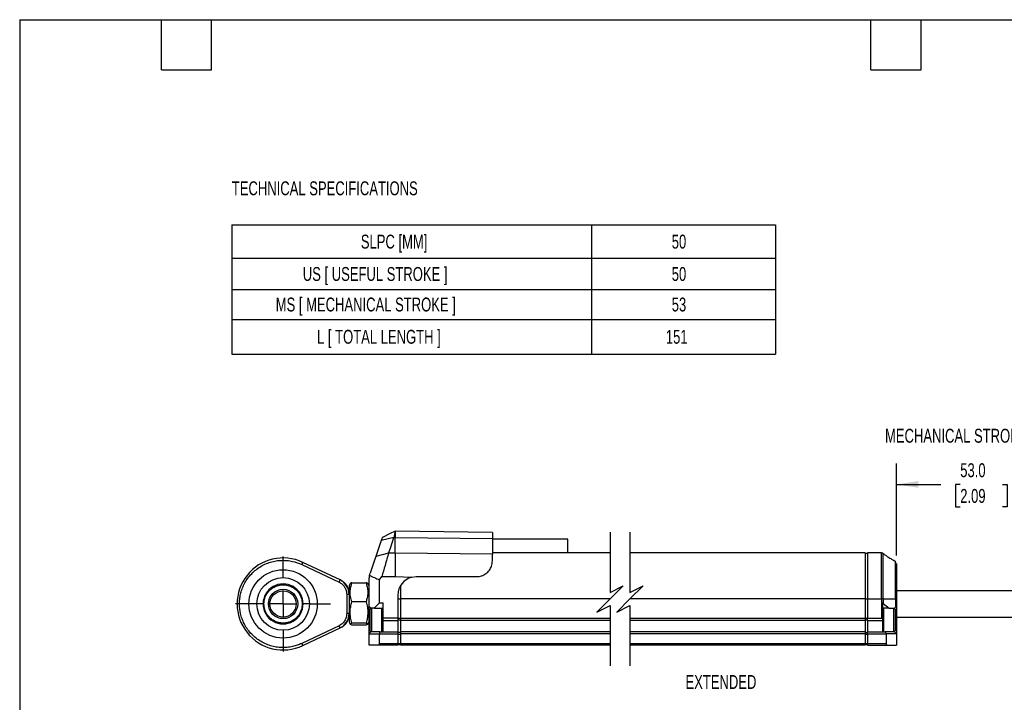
# Model space of a CAD drawing. Header units: millimetres. Extents: x 8 to 341, y 8 to 262.
# Tile 2 of 5: x 8 to 195, y 132 to 262. Entities that reach past the tile are written whole.
import ezdxf

# ---------------------------------------------------------------- set-up
doc = ezdxf.new("R2010")
doc.units = ezdxf.units.MM
doc.header["$LTSCALE"] = 1.25
doc.linetypes.add('CENTERX2', pattern=[20.32, 12.7, -2.54, 2.54, -2.54])
doc.layers.add('CENTER', color=40, linetype='CENTERX2')
doc.layers.add('DIMENSIONS', color=140, linetype='Continuous', lineweight=25)
doc.layers.add('TEXT', color=140, linetype='Continuous', lineweight=25)
doc.styles.add('SLDTEXTSTYLE0', font='TXT', dxfattribs={"width": 0.7})
doc.dimstyles.new('SLDDIMSTYLE3', dxfattribs={"dimtxt": 2.69751, "dimasz": 4.1275, "dimexe": 0, "dimexo": 0.0625, "dimgap": 0.674377, "dimtad": 0, "dimtih": 1, "dimtoh": 1, "dimrnd": 1e-09, "dimzin": 4, "dimdsep": 46, "dimtxsty": 'SLDTEXTSTYLE0', "dimsah": 1, "dimcen": 0.09, "dimadec": 0, "dimazin": 1, "dimtfac": 1, "dimtofl": 0, "dimtmove": 0, "dimatfit": 3, "dimfxl": 0, "dimfrac": 2, "dimtolj": 1, "dimtzin": 12, "dimarcsym": 0})

# ---------------------------------------------------------------- blocks, each defined once
blk = doc.blocks.new('SW_TABLEANNOTATION_0')
at = {"layer": 'DIMENSIONS', "color": 0}
for p, q in [((0, 0), (0, -6.37)), ((0, 0), (68.44, 0)), ((68.44, 0), (68.44, -6.37)), ((68.44, 0), (103.4, 0)), ((103.4, 0), (103.4, -6.37)), ((0, -6.37), (0, -12.32)), ((0, -6.37), (68.44, -6.37)), ((68.44, -6.37), (68.44, -12.32)), ((68.44, -6.37), (103.4, -6.37)), ((103.4, -6.37), (103.4, -12.32)), ((0, -12.32), (0, -18)), ((0, -12.32), (68.44, -12.32)), ((68.44, -12.32), (68.44, -18)), ((68.44, -12.32), (103.4, -12.32)), ((103.4, -12.32), (103.4, -18)), ((0, -18), (0, -24.6)), ((0, -18), (68.44, -18)), ((68.44, -18), (68.44, -24.6)), ((68.44, -18), (103.4, -18)), ((103.4, -18), (103.4, -24.6)), ((0, -24.6), (68.44, -24.6)), ((68.44, -24.6), (103.4, -24.6))]:
    blk.add_line(p, q, dxfattribs=at)
at = {"layer": 'DIMENSIONS', "color": 0, "attachment_point": 1, "style": 'SLDTEXTSTYLE0'}
for s, insert, char_height in [('SLPC [MM]', (24.54, -1.87), 2.646), ('50', (83.68, -1.87), 2.646), ('US [ USEFUL STROKE ]', (13.5, -8.03), 2.6458), ('50', (83.68, -8.03), 2.646), ('MS [ MECHANICAL STROKE ]', (8.35, -13.84), 2.6458), ('53', (83.68, -13.84), 2.646), ('L [ TOTAL LENGTH ]', (16.21, -19.98), 2.6458), ('151', (82.56, -19.98), 2.646)]:
    blk.add_mtext(s, dxfattribs=dict(at, insert=insert, char_height=char_height))
blk = doc.blocks.new('_D_15')
at = {"layer": 'DIMENSIONS'}
for p, q in [((174.73, 159.96), (174.73, 177.49)), ((226.19, 155.83), (226.19, 177.49)), ((202.53, 175.28), (201.65, 173.52)), ((204.29, 171.76), (202.53, 175.28)), ((174.73, 173.52), (183.18, 173.52)), ((186.84, 173.52), (185.93, 173.52)), ((185.93, 173.52), (185.93, 169.23)), ((194.85, 173.52), (195.76, 173.52)), ((195.76, 173.52), (195.76, 169.23)), ((201.65, 173.52), (198.51, 173.52)), ((205.17, 173.52), (204.29, 171.76)), ((226.19, 173.52), (205.17, 173.52)), ((185.93, 169.23), (186.84, 169.23)), ((195.76, 169.23), (194.85, 169.23))]:
    blk.add_line(p, q, dxfattribs=at)
for points in [[(174.73, 173.52), (178.86, 172.88), (178.86, 174.15)], [(226.19, 173.52), (222.06, 174.15), (222.06, 172.88)]]:
    blk.add_solid(points, dxfattribs=at)
at = {"layer": 'DIMENSIONS', "char_height": 2.646, "attachment_point": 1, "style": 'SLDTEXTSTYLE0'}
for s, insert in [('53.0', (186.84, 177.53)), ('2.09', (186.84, 172.64))]:
    blk.add_mtext(s, dxfattribs=dict(at, insert=insert))
blk = doc.blocks.new('SW_CENTERMARKSYMBOL_2')
at = {"layer": 'CENTER', "color": 0}
for p, q in [((0, 5.08), (0, 9.04)), ((0, 0), (0, 2.54)), ((-5.08, 0), (-9.04, 0)), ((0, 0), (-2.54, 0)), ((0, 0), (0, -2.54)), ((0, 0), (2.54, 0)), ((5.08, 0), (9.04, 0)), ((0, -5.08), (0, -9.04))]:
    blk.add_line(p, q, dxfattribs=at)

msp = doc.modelspace()

# ---------------------------------------------------------------- linework, layer by layer
for p, q in [((79.135, 163.422), (76.713, 162.806)), ((79.135, 163.422), (79.36, 163.422)), ((79.36, 164.615), (79.351, 164.615)), ((97.86, 164.373), (79.36, 164.615)), ((79.36, 164.615), (79.36, 163.422)), ((79.36, 160.442), (79.36, 163.422)), ((79.36, 163.422), (97.86, 163.247)), ((97.86, 164.373), (97.86, 163.247)), ((97.86, 163.247), (97.86, 160.267)), ((112.204, 163.115), (97.86, 163.115)), ((112.204, 160.468), (112.204, 163.115)), ((76.713, 162.806), (75.685, 159.82)), ((78.108, 160.442), (75.685, 159.82)), ((79.36, 160.442), (78.108, 160.442)), ((79.36, 160.442), (79.36, 155.971)), ((97.86, 160.267), (79.36, 160.442)), ((120.249, 160.468), (97.86, 160.468)), ((120.249, 160.466), (97.86, 160.466)), ((97.86, 158.959), (97.86, 160.267)), ((168.731, 160.468), (123.999, 160.468)), ((168.731, 160.466), (123.999, 160.466)), ((168.731, 160.468), (168.731, 160.466)), ((168.731, 160.466), (168.731, 151.724)), ((169.231, 160.368), (168.731, 160.368)), ((171.859, 160.468), (169.231, 160.468)), ((169.231, 160.468), (169.231, 160.466)), ((169.231, 160.466), (169.231, 151.724)), ((171.859, 160.466), (169.231, 160.466)), ((171.859, 160.466), (171.859, 160.468)), ((171.859, 151.724), (171.859, 160.466)), ((172.166, 151.724), (172.166, 160.366)), ((61.585, 158.27), (68.679, 154.92)), ((68.872, 155.327), (61.777, 158.677)), ((174.539, 158.765), (174.237, 159.001)), ((174.57, 158.696), (174.539, 158.765)), ((174.539, 151.724), (174.539, 158.765)), ((74.459, 156.184), (74.578, 156.604)), ((76.36, 155.351), (76.826, 155.971)), ((76.826, 155.971), (79.36, 155.971)), ((79.36, 155.971), (82.505, 155.852)), ((82.505, 155.852), (83.36, 155.959)), ((83.36, 155.959), (94.86, 155.959)), ((70.808, 154.642), (70.59, 154.265)), ((70.59, 154.265), (70.59, 152.996)), ((71.136, 154.801), (73.815, 154.801)), ((74.36, 154.265), (74.146, 154.636)), ((74.36, 155.302), (74.36, 150.365)), ((76.36, 150.965), (76.36, 155.351)), ((80.36, 154.261), (80.36, 151.724)), ((70.14, 152.614), (70.14, 148.916)), ((70.14, 152.614), (70.59, 152.614)), ((70.59, 153.265), (70.59, 153.265)), ((70.59, 152.996), (70.59, 147.265)), ((79.86, 152.459), (79.86, 148.035)), ((79.86, 151.744), (80.36, 151.744)), ((120.249, 151.724), (80.36, 151.724)), ((80.36, 151.724), (80.36, 148.015)), ((168.731, 151.724), (123.999, 151.724)), ((168.731, 151.724), (168.731, 148.015)), ((168.731, 151.724), (169.231, 151.724)), ((169.231, 151.724), (171.859, 151.724)), ((169.231, 151.724), (169.231, 148.015)), ((172.166, 151.724), (171.859, 151.724)), ((171.859, 151.724), (171.859, 148.015)), ((172.166, 151.724), (172.166, 150.839)), ((172.166, 151.724), (174.539, 151.724)), ((174.539, 151.724), (174.539, 150.153)), ((174.731, 151.724), (174.539, 151.724)), ((198.128, 153.245), (174.731, 153.245)), ((174.731, 151.724), (174.731, 150.345)), ((54.23, 150.765), (53.08, 150.765)), ((54.396, 150.765), (54.23, 150.765)), ((61.851, 150.765), (61.685, 150.765)), ((73.815, 151.169), (71.136, 151.169)), ((74.76, 149.965), (74.36, 150.365)), ((74.36, 150.365), (74.36, 149.8)), ((74.81, 149.965), (74.56, 149.715)), ((75.36, 149.965), (74.76, 149.965)), ((74.76, 149.965), (74.76, 149.915)), ((74.86, 149.965), (74.86, 145.465)), ((76.36, 150.965), (75.36, 149.965)), ((75.36, 149.965), (77.06, 149.965)), ((76.36, 150.965), (77.06, 150.965)), ((76.76, 149.965), (76.76, 149.742)), ((77.06, 149.715), (76.81, 149.965)), ((77.06, 148.035), (77.06, 150.965)), ((172.031, 150.914), (172.031, 147.984)), ((172.281, 149.945), (172.031, 149.695)), ((173.311, 149.945), (172.031, 149.945)), ((172.166, 150.839), (173.311, 149.945)), ((172.331, 145.445), (172.331, 149.945)), ((173.311, 149.945), (174.331, 149.945)), ((174.231, 147.898), (174.231, 149.945)), ((174.531, 149.695), (174.281, 149.945)), ((174.331, 149.945), (174.539, 150.153)), ((174.331, 149.895), (174.331, 149.945)), ((174.731, 150.345), (174.731, 145.045)), ((70.59, 148.916), (70.14, 148.916)), ((70.59, 148.265), (70.59, 148.265)), ((74.36, 148.215), (74.36, 149.8)), ((74.36, 148.265), (74.36, 145.065)), ((74.56, 149.715), (74.56, 145.715)), ((76.76, 149.742), (76.76, 145.465)), ((79.86, 148.035), (77.06, 148.035)), ((77.06, 147.635), (77.06, 148.035)), ((79.86, 148.076), (80.36, 148.076)), ((79.86, 148.035), (79.86, 147.635)), ((120.249, 148.015), (80.36, 148.015)), ((80.36, 148.015), (80.36, 147.615)), ((168.731, 148.015), (123.999, 148.015)), ((168.731, 148.056), (169.231, 148.056)), ((168.731, 148.015), (168.731, 147.615)), ((171.859, 148.015), (169.231, 148.015)), ((169.231, 147.615), (169.231, 148.015)), ((172.031, 147.984), (172.031, 147.615)), ((174.531, 147.872), (174.531, 149.695)), ((174.731, 148.245), (198.128, 148.245)), ((68.679, 146.61), (61.585, 143.26)), ((61.777, 142.853), (68.872, 146.203)), ((70.59, 147.265), (70.808, 146.888)), ((73.815, 147.133), (71.136, 147.133)), ((73.815, 146.729), (71.136, 146.729)), ((74.146, 146.894), (74.36, 147.265)), ((77.06, 147.635), (79.86, 147.635)), ((77.06, 145.465), (77.06, 147.635)), ((79.86, 147.735), (80.36, 147.735)), ((79.86, 147.635), (79.86, 145.465)), ((120.249, 147.615), (80.36, 147.615)), ((80.36, 147.615), (80.36, 145.445)), ((168.731, 147.615), (123.999, 147.615)), ((168.731, 147.715), (169.231, 147.715)), ((168.731, 147.615), (168.731, 145.445)), ((169.231, 147.615), (172.031, 147.615)), ((169.231, 147.615), (169.231, 145.445)), ((172.031, 147.615), (172.031, 145.445)), ((174.231, 145.445), (174.231, 147.898)), ((174.531, 145.695), (174.531, 147.872)), ((74.76, 145.465), (74.36, 145.065)), ((74.36, 145.065), (76.36, 145.065)), ((74.36, 145.065), (74.36, 142.965)), ((74.56, 145.715), (74.81, 145.465)), ((74.76, 145.515), (74.76, 145.465)), ((76.526, 145.465), (74.76, 145.465)), ((76.36, 145.065), (76.526, 145.465)), ((76.36, 143.165), (76.36, 145.065)), ((76.36, 145.065), (79.86, 145.065)), ((76.526, 145.465), (79.86, 145.465)), ((76.81, 145.465), (77.06, 145.715)), ((79.86, 145.465), (79.86, 145.065)), ((79.86, 145.365), (80.36, 145.365)), ((79.86, 145.065), (79.86, 143.165)), ((79.86, 145.024), (80.36, 145.024)), ((120.249, 145.445), (80.36, 145.445)), ((80.36, 145.445), (80.36, 145.045)), ((120.249, 145.045), (80.36, 145.045)), ((80.36, 145.045), (80.36, 143.145)), ((168.731, 145.445), (123.999, 145.445)), ((168.731, 145.045), (123.999, 145.045)), ((168.731, 145.445), (168.731, 145.045)), ((168.731, 145.345), (169.231, 145.345)), ((168.731, 145.045), (168.731, 143.145)), ((168.731, 145.004), (169.231, 145.004)), ((169.231, 145.445), (172.565, 145.445)), ((169.231, 145.045), (169.231, 145.445)), ((169.231, 145.045), (172.731, 145.045)), ((169.231, 145.045), (169.231, 143.145)), ((172.031, 145.695), (172.281, 145.445)), ((172.565, 145.445), (172.731, 145.045)), ((174.331, 145.445), (172.565, 145.445)), ((172.731, 145.045), (172.731, 143.145)), ((174.731, 145.045), (172.731, 145.045)), ((174.281, 145.445), (174.531, 145.695)), ((174.331, 145.445), (174.331, 145.495)), ((174.331, 145.445), (174.731, 145.045)), ((174.731, 145.045), (174.731, 142.945)), ((74.36, 142.965), (76.16, 142.965)), ((76.16, 142.965), (79.86, 142.965)), ((79.86, 143.165), (76.36, 143.165)), ((80.36, 143.165), (79.86, 143.165)), ((79.86, 142.965), (79.86, 143.165)), ((79.86, 143.065), (80.36, 143.065)), ((120.249, 143.145), (80.36, 143.145)), ((80.36, 143.145), (80.36, 142.945)), ((120.249, 142.945), (80.36, 142.945)), ((168.731, 143.145), (123.999, 143.145)), ((168.731, 142.945), (123.999, 142.945)), ((168.731, 143.145), (168.731, 142.945)), ((169.231, 143.145), (168.731, 143.145)), ((168.731, 143.045), (169.231, 143.045)), ((172.731, 143.145), (169.231, 143.145)), ((169.231, 143.145), (169.231, 142.945)), ((169.231, 142.945), (172.931, 142.945)), ((172.931, 142.945), (174.731, 142.945))]:
    msp.add_line(p, q)
at = {"flags": 128}
for points in [[(76.919, 163.406), (76.912, 163.385), (76.825, 163.132), (76.713, 162.806)], [(79.365, 164.622), (78.263, 164.084), (76.928, 163.433)], [(78.108, 160.442), (78.44, 161.407), (78.787, 162.413), (79.135, 163.422)], [(75.685, 159.82), (75.295, 158.687), (74.578, 156.604)], [(172.166, 160.366), (172.164, 160.37), (172.159, 160.371), (172.157, 160.371)], [(61.777, 158.677), (61.773, 158.669), (61.762, 158.646), (61.745, 158.608), (61.721, 158.558), (61.691, 158.496), (61.658, 158.426), (61.622, 158.35), (61.585, 158.27)], [(68.872, 155.327), (68.868, 155.319), (68.857, 155.296), (68.839, 155.258), (68.815, 155.208), (68.786, 155.146), (68.753, 155.075), (68.717, 154.999), (68.679, 154.92)], [(174.731, 150.345), (174.722, 150.337), (174.698, 150.312), (174.658, 150.273), (174.605, 150.219), (174.539, 150.153)], [(68.872, 146.203), (68.868, 146.211), (68.857, 146.234), (68.839, 146.272), (68.815, 146.322), (68.786, 146.384), (68.753, 146.454), (68.717, 146.531), (68.679, 146.61)], [(61.585, 143.26), (61.622, 143.18), (61.658, 143.104), (61.691, 143.034), (61.721, 142.972), (61.745, 142.921), (61.762, 142.884), (61.773, 142.861), (61.777, 142.853)]]:
    msp.add_lwpolyline(points, dxfattribs=at)
for radius in [6.5, 5, 2.8, 2.5]:
    msp.add_circle((58.04, 150.765), radius)
for centre, radius, start, end in [((58.04, 150.765), 8.75, 64.72148, 295.27852), ((78.361, 155.302), 4, 167.26508, 180.00006), ((83.36, 152.459), 3.5, 104.14872, 180.00007), ((58.04, 150.765), 3.81, 359.99999, 180.00001), ((67.59, 152.614), 3, 0, 64.72133), ((58.04, 150.765), 3.81, 179.99999, 0.00001), ((171.859, 150.445), 0.5, 52.00007, 69.85907), ((67.59, 148.916), 3, 295.27867, 359.99999), ((171.859, 147.515), 0.5, 69.85911, 90.00043), ((76.16, 143.165), 0.2, 269.99957, 359.99936), ((172.931, 143.145), 0.2, 179.99981, 270.00019)]:
    msp.add_arc(centre, radius, start, end)
for points, knots in [([(79.351, 164.615), (79.351, 164.614), (79.35, 164.609), (79.348, 164.598), (79.344, 164.579), (79.339, 164.552), (79.333, 164.518), (79.326, 164.476), (79.313, 164.406), (79.298, 164.326), (79.282, 164.236), (79.268, 164.158), (79.253, 164.074), (79.236, 163.982), (79.219, 163.885), (79.2, 163.781), (79.172, 163.626), (79.15, 163.505), (79.135, 163.422)], [0, 0, 0, 0, 0.0027577, 0.0121395, 0.0279814, 0.0502485, 0.0788911, 0.113851, 0.1550605, 0.2559891, 0.3154057, 0.3806628, 0.4516351, 0.528181, 0.6101467, 0.6973754, 0.7896973, 1, 1, 1, 1]), ([(78.108, 160.442), (77.999, 160.065), (77.772, 159.272), (77.345, 157.782), (77.026, 156.668), (76.826, 155.971)], [0, 0, 0, 0, 0.2530364, 0.532139, 1, 1, 1, 1]), ([(172.166, 160.366), (172.119, 160.394), (172.025, 160.452), (171.914, 160.461), (171.859, 160.466)], [0, 0, 0, 0, 0.4963602, 1, 1, 1, 1]), ([(172.166, 160.366), (172.318, 160.257), (172.614, 160.044), (173.047, 159.749), (173.428, 159.499), (173.74, 159.302), (173.976, 159.157), (174.134, 159.061), (174.215, 159.013), (174.237, 159)], [0, 0, 0, 0, 0.225982, 0.440386, 0.6340634, 0.776782, 0.8862295, 0.9693505, 1, 1, 1, 1]), ([(61.585, 143.26), (61.301, 143.137), (60.734, 142.891), (59.808, 142.637), (58.83, 142.481), (57.784, 142.447), (56.717, 142.546), (55.636, 142.795), (54.584, 143.19), (53.584, 143.732), (52.667, 144.404), (51.861, 145.187), (51.174, 146.059), (50.628, 146.981), (50.213, 147.942), (49.848, 149.188), (49.706, 150.457), (49.775, 151.691), (49.935, 152.637), (50.213, 153.588), (50.628, 154.549), (51.174, 155.471), (51.861, 156.343), (52.667, 157.125), (53.584, 157.797), (54.584, 158.34), (55.636, 158.735), (56.717, 158.984), (57.784, 159.084), (58.829, 159.047), (60.117, 158.854), (61.01, 158.499), (61.585, 158.27)], [0, 0, 0, 0, 0.02774677, 0.05550159, 0.08604314, 0.11660065, 0.14934232, 0.18209973, 0.21606352, 0.25004337, 0.28400721, 0.31798719, 0.35072898, 0.38348628, 0.41402797, 0.44458537, 0.49999997, 0.52774281, 0.55550156, 0.58604331, 0.61660066, 0.64934244, 0.68209973, 0.71606364, 0.75004355, 0.78400725, 0.81798719, 0.85072905, 0.88348629, 0.91402813, 0.94458534, 1, 1, 1, 1]), ([(94.86, 155.959), (95.178, 155.988), (95.807, 156.046), (96.651, 156.494), (97.307, 157.147), (97.767, 157.99), (97.828, 158.626), (97.86, 158.959)], [0, 0, 0, 0, 0.2022038, 0.4007586, 0.5950301, 0.7885433, 1, 1, 1, 1]), ([(174.717, 158.169), (174.717, 158.167), (174.717, 158.164), (174.713, 158.166), (174.711, 158.168), (174.71, 158.171), (174.709, 158.173), (174.708, 158.176), (174.707, 158.179), (174.706, 158.183), (174.704, 158.189), (174.702, 158.2), (174.698, 158.217), (174.691, 158.249), (174.678, 158.322), (174.657, 158.436), (174.634, 158.53), (174.623, 158.579)], [0, 0, 0, 0, 0.0092503, 0.0159429, 0.0220519, 0.0306757, 0.0359692, 0.0419197, 0.0485283, 0.0557898, 0.072253, 0.0912536, 0.1365621, 0.1909822, 0.3234964, 0.6521755, 1, 1, 1, 1]), ([(174.731, 158.027), (174.731, 158.068), (174.731, 158.169), (174.731, 158.489), (174.731, 158.116), (174.731, 157.909), (174.731, 157.564), (174.731, 157.175), (174.731, 156.725), (174.731, 156.231), (174.731, 155.657), (174.731, 155.006), (174.731, 154.297), (174.731, 153.202), (174.731, 152.345), (174.731, 151.724)], [0, 0, 0, 0, 0.0199358, 0.0491915, 0.0784472, 0.1132544, 0.1610513, 0.21722, 0.2836375, 0.3529514, 0.4295149, 0.5300218, 0.6323263, 0.7337736, 1, 1, 1, 1]), ([(74.459, 156.184), (74.778, 156.055), (75.42, 155.796), (76.046, 155.5), (76.36, 155.351)], [0, 0, 0, 0, 0.49784861, 1, 1, 1, 1]), ([(54.396, 150.765), (54.425, 151.109), (54.49, 151.89), (54.983, 152.835), (55.641, 153.546), (56.325, 154.018), (57.143, 154.335), (58.04, 154.447), (58.938, 154.335), (59.756, 154.018), (60.44, 153.546), (61.098, 152.835), (61.591, 151.89), (61.656, 151.109), (61.685, 150.765)], [0, 0, 0, 0, 0.0903184, 0.2045632, 0.27142, 0.3439362, 0.4207858, 0.5000002, 0.5792146, 0.6560642, 0.7285804, 0.7954368, 0.9096816, 1, 1, 1, 1]), ([(68.679, 154.92), (68.884, 154.802), (69.302, 154.562), (69.771, 153.996), (70.083, 153.33), (70.122, 152.849), (70.14, 152.614)], [0, 0, 0, 0, 0.2449476, 0.499999, 0.7550513, 1, 1, 1, 1]), ([(70.594, 153.249), (70.53, 153.463), (70.401, 153.897), (70.025, 154.472), (69.544, 154.961), (69.147, 155.181), (68.952, 155.289)], [0, 0, 0, 0, 0.2466733, 0.4998465, 0.753101, 1, 1, 1, 1]), ([(71.136, 151.169), (71.033, 151.5), (70.825, 152.168), (70.737, 153.42), (70.986, 154.281), (71.136, 154.801)], [0, 0, 0, 0, 0.28075628, 0.56541478, 1, 1, 1, 1]), ([(71.136, 154.801), (71.037, 154.781), (70.909, 154.757), (70.843, 154.654), (70.828, 154.631)], [0, 0, 0, 0, 0.7799743, 1, 1, 1, 1]), ([(73.815, 154.801), (73.966, 154.28), (74.198, 153.486), (74.14, 152.366), (73.988, 151.682), (73.855, 151.287), (73.815, 151.169)], [0, 0, 0, 0, 0.4344278, 0.6631913, 0.898688, 1, 1, 1, 1]), ([(74.138, 154.631), (74.111, 154.658), (74.024, 154.748), (73.9, 154.779), (73.815, 154.801)], [0, 0, 0, 0, 0.30504313, 1, 1, 1, 1]), ([(61.685, 150.765), (61.656, 150.42), (61.591, 149.64), (61.098, 148.694), (60.44, 147.983), (59.756, 147.512), (58.938, 147.195), (58.04, 147.083), (57.143, 147.195), (56.325, 147.512), (55.641, 147.983), (54.983, 148.694), (54.49, 149.64), (54.425, 150.42), (54.396, 150.765)], [0, 0, 0, 0, 0.0903184, 0.2045632, 0.2714196, 0.3439358, 0.4207854, 0.4999998, 0.5792142, 0.6560638, 0.72858, 0.7954368, 0.9096816, 1, 1, 1, 1]), ([(63.001, 150.765), (63.008, 150.765), (63.149, 150.765), (62.278, 150.765), (62.023, 150.765), (61.851, 150.765)], [0, 0, 0, 0, 0.0173265, 0.3340441, 1, 1, 1, 1]), ([(71.136, 147.133), (71.037, 147.482), (70.837, 148.188), (70.763, 149.241), (70.871, 150.246), (71.047, 150.859), (71.136, 151.169)], [0, 0, 0, 0, 0.26516988, 0.53484019, 0.76477575, 1, 1, 1, 1]), ([(73.815, 151.169), (73.914, 150.819), (74.114, 150.113), (74.188, 149.06), (74.08, 148.055), (73.904, 147.443), (73.815, 147.133)], [0, 0, 0, 0, 0.2651701, 0.5348403, 0.7647759, 1, 1, 1, 1]), ([(70.14, 148.916), (70.122, 148.681), (70.083, 148.2), (69.771, 147.534), (69.302, 146.968), (68.884, 146.728), (68.679, 146.61)], [0, 0, 0, 0, 0.2449487, 0.500001, 0.7550524, 1, 1, 1, 1]), ([(68.952, 146.241), (69.147, 146.349), (69.544, 146.569), (70.025, 147.058), (70.401, 147.633), (70.53, 148.067), (70.594, 148.281)], [0, 0, 0, 0, 0.24689951, 0.50015324, 0.75332637, 1, 1, 1, 1]), ([(71.136, 146.729), (71.049, 146.749), (70.92, 146.779), (70.748, 146.951), (70.944, 147.073), (71.061, 147.109), (71.136, 147.133)], [0, 0, 0, 0, 0.34603097, 0.51382324, 0.68415383, 1, 1, 1, 1]), ([(73.815, 147.133), (73.902, 147.112), (74.031, 147.082), (74.203, 146.91), (74.007, 146.789), (73.89, 146.753), (73.815, 146.729)], [0, 0, 0, 0, 0.3460342, 0.5138239, 0.6841586, 1, 1, 1, 1])]:
    msp.add_open_spline(points, degree=3, knots=knots)
at = {"layer": 'DIMENSIONS', "color": 140}
for p, q in [((120.249, 164.437), (120.249, 152.957)), ((123.999, 164.437), (123.999, 152.957)), ((120.249, 152.957), (122.749, 154.207)), ((122.749, 154.207), (120.249, 151.707)), ((123.999, 152.957), (126.499, 154.207)), ((126.499, 154.207), (123.999, 151.707)), ((120.249, 151.707), (117.749, 149.207)), ((123.999, 151.707), (121.499, 149.207)), ((117.749, 149.207), (120.249, 150.457)), ((120.249, 150.457), (120.249, 138.976)), ((121.499, 149.207), (123.999, 150.457)), ((123.999, 150.457), (123.999, 138.976))]:
    msp.add_line(p, q, dxfattribs=at)
at = {"layer": 'TEXT'}
for p, q in [((7.937, 261.938), (341.312, 261.938)), ((7.937, 261.938), (7.937, 7.937)), ((34.925, 252.412), (34.925, 261.938)), ((44.45, 252.412), (44.45, 261.938)), ((169.863, 252.412), (169.863, 261.938)), ((179.387, 252.412), (179.387, 261.938)), ((34.925, 252.412), (44.45, 252.412)), ((169.863, 252.412), (179.387, 252.412))]:
    msp.add_line(p, q, dxfattribs=at)

# ---------------------------------------------------------------- block references
at = {"layer": 'CENTER'}
msp.add_blockref('SW_CENTERMARKSYMBOL_2', (58.04, 150.765), dxfattribs=at)
at = {"layer": 'DIMENSIONS'}
msp.add_blockref('SW_TABLEANNOTATION_0', (48.287, 222.902), dxfattribs=at)

# ---------------------------------------------------------------- texts
at = {"layer": 'DIMENSIONS', "attachment_point": 1, "style": 'SLDTEXTSTYLE0'}
for s, insert, char_height in [('TECHNICAL SPECIFICATIONS', (48.287, 231.176), 2.64583), ('MECHANICAL STROKE', (172.536, 184.091), 2.64583), ('EXTENDED', (134.579, 137.231), 2.6458)]:
    msp.add_mtext(s, dxfattribs=dict(at, insert=insert, char_height=char_height))

# ---------------------------------------------------------------- dimensions: what is measured, and where the dimension line sits
at = {"layer": 'DIMENSIONS'}
dim = msp.add_linear_dim(base=(174.731, 173.52), p1=(226.191, 154.245), p2=(174.731, 158.371), angle=0, text='53.0', dimstyle='SLDDIMSTYLE3', dxfattribs=at)
dim.commit()
dim.dimension.update_dxf_attribs({"geometry": '_D_15', "text_midpoint": (190.844, 173.52), "dimtype": 160})

doc.saveas('drawing.dxf')
